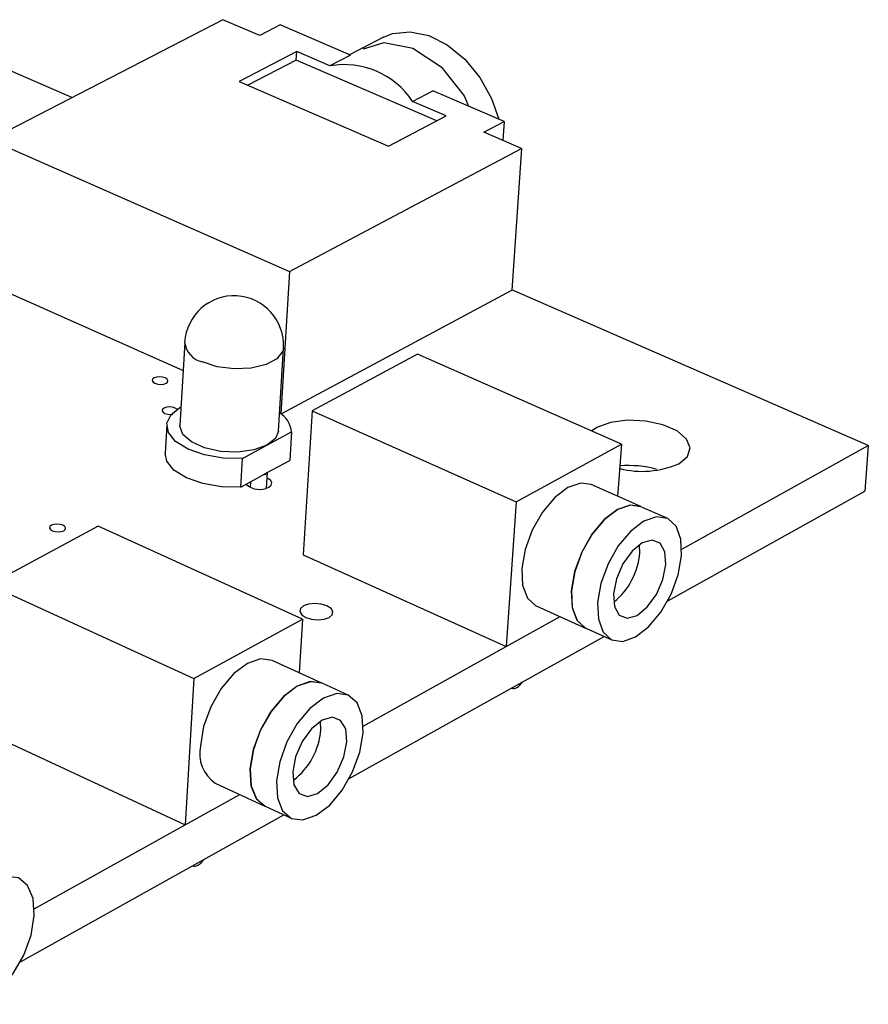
# Model space of a CAD drawing. Extents: x 0 to 201, y 0 to 148.
# Tile 13 of 13: x 179 to 201, y 105 to 130. Entities that reach past the tile are written whole.
import ezdxf

# ---------------------------------------------------------------- set-up
doc = ezdxf.new("R2010")
doc.units = 0
doc.layers.get('0').update_dxf_attribs({"linetype": 'CONTINUOUS'})

msp = doc.modelspace()

# ---------------------------------------------------------------- linework, layer by layer
at = {"color": 7, "linetype": 'CONTINUOUS'}
for p, q in [((184.138, 130.481), (178.154, 127.393)), ((185.089, 130.072), (184.138, 130.481)), ((180.252, 128.476), (175.993, 130.335)), ((185.617, 130.345), (185.089, 130.072)), ((187.426, 129.567), (185.617, 130.345)), ((188.274, 130.031), (187.715, 129.739)), ((187.783, 129.776), (187.403, 129.577)), ((186.043, 129.661), (184.561, 128.891)), ((186.03, 129.443), (186.043, 129.661)), ((186.899, 129.292), (186.043, 129.661)), ((187.426, 129.567), (186.899, 129.292)), ((186.03, 129.443), (184.783, 128.795)), ((189.653, 127.881), (186.03, 129.443)), ((184.561, 128.891), (188.408, 127.226)), ((189.024, 128.377), (189.551, 128.654)), ((191.383, 127.866), (189.551, 128.654)), ((189.888, 128.005), (189.024, 128.377)), ((188.408, 127.226), (189.888, 128.005)), ((190.857, 127.588), (191.383, 127.866)), ((191.383, 127.866), (191.35, 127.376)), ((191.829, 127.17), (190.857, 127.588)), ((178.154, 127.393), (185.859, 124.004)), ((185.859, 124.004), (191.829, 127.17)), ((191.829, 127.17), (191.581, 123.526)), ((185.859, 124.004), (185.635, 120.344)), ((178.019, 123.726), (183.115, 121.455)), ((185.644, 120.337), (191.581, 123.526)), ((200.76, 119.523), (191.581, 123.53)), ((183.158, 122.18), (183.033, 120.042)), ((185.57, 119.895), (185.701, 122.034)), ((189.156, 121.873), (186.443, 120.414)), ((194.403, 119.56), (189.156, 121.873)), ((186.443, 120.414), (186.211, 116.709)), ((186.443, 120.414), (191.694, 118.077)), ((182.695, 120.061), (182.652, 119.326)), ((185.277, 119.534), (185.908, 119.874)), ((185.908, 119.874), (185.863, 119.138)), ((184.645, 119.193), (185.277, 119.534)), ((191.694, 118.077), (194.403, 119.56)), ((194.403, 119.56), (194.306, 118.217)), ((195.956, 116.858), (200.76, 119.523)), ((200.76, 119.523), (200.667, 118.353)), ((184.6, 118.457), (184.645, 119.193)), ((185.285, 118.827), (185.863, 119.138)), ((185.179, 118.77), (185.285, 118.827)), ((185.268, 118.431), (185.293, 118.831)), ((184.6, 118.457), (185.179, 118.77)), ((184.854, 118.594), (184.845, 118.456)), ((194.9, 117.954), (193.625, 118.519)), ((195.596, 115.528), (200.667, 118.353)), ((191.694, 118.077), (191.439, 114.351)), ((195.579, 117.653), (194.906, 117.951)), ((180.929, 117.449), (178.128, 115.942)), ((186.19, 115.061), (180.929, 117.449)), ((194.875, 116.76), (194.872, 116.967)), ((186.211, 116.709), (191.439, 114.351)), ((178.128, 115.942), (183.394, 113.529)), ((192.211, 115.399), (193.482, 114.828)), ((183.394, 113.529), (186.19, 115.061)), ((186.19, 115.061), (186.104, 113.676)), ((191.439, 114.351), (192.828, 115.122)), ((193.489, 114.825), (194.16, 114.524)), ((187.396, 110.959), (193.958, 114.615)), ((187.755, 112.307), (191.438, 114.351)), ((186.688, 113.41), (185.41, 113.993)), ((183.394, 113.529), (183.17, 109.763)), ((187.369, 113.099), (186.694, 113.407)), ((191.567, 113.283), (191.569, 113.282)), ((186.661, 112.21), (186.654, 112.427)), ((177.929, 112.198), (183.17, 109.763)), ((183.945, 110.838), (185.22, 110.249)), ((183.17, 109.763), (184.579, 110.545)), ((185.227, 110.246), (185.9, 109.935)), ((178.928, 106.242), (185.712, 110.021)), ((179.285, 107.608), (183.17, 109.763))]:
    msp.add_line(p, q, dxfattribs=at)
for points in [[(188.274, 130.031), (188.511, 130.124), (188.961, 130.171), (189.44, 130.071), (189.919, 129.831), (190.367, 129.466), (190.755, 128.998), (191.059, 128.457), (191.249, 127.924)], [(182.68, 121.127), (182.718, 121.159), (182.727, 121.196), (182.705, 121.234), (182.655, 121.266), (182.585, 121.287), (182.506, 121.295), (182.43, 121.287), (182.368, 121.266), (182.33, 121.234), (182.321, 121.196), (182.343, 121.159), (182.393, 121.127), (182.463, 121.105), (182.542, 121.098), (182.618, 121.105), (182.68, 121.127)], [(182.97, 120.451), (182.963, 120.458), (182.913, 120.49), (182.844, 120.512), (182.764, 120.519), (182.688, 120.512), (182.626, 120.49), (182.587, 120.458), (182.579, 120.42), (182.601, 120.382), (182.651, 120.35), (182.721, 120.329), (182.8, 120.321), (182.848, 120.324)], [(184.645, 119.193), (184.148, 119.201), (183.666, 119.282), (183.245, 119.429), (182.925, 119.627), (182.737, 119.858), (182.699, 120.099), (182.813, 120.327), (183.06, 120.517)], [(195.877, 119.058), (196.102, 119.246), (196.173, 119.466), (196.081, 119.693), (195.837, 119.9), (195.471, 120.06), (195.027, 120.156), (194.559, 120.176), (194.122, 120.117), (193.769, 119.987), (193.636, 119.898)], [(185.277, 119.534), (184.94, 119.411), (184.526, 119.355), (184.084, 119.374), (183.669, 119.465), (183.33, 119.616), (183.109, 119.811), (183.032, 120.024), (183.033, 120.042)], [(185.57, 119.895), (185.496, 119.71), (185.277, 119.534)], [(184.6, 118.457), (184.104, 118.464), (183.622, 118.546), (183.201, 118.693), (182.882, 118.891), (182.694, 119.123), (182.652, 119.326)], [(185.325, 118.454), (185.388, 118.508), (185.402, 118.571), (185.364, 118.635), (185.284, 118.687)], [(193.625, 118.519), (193.355, 118.558), (193.026, 118.447), (192.686, 118.19), (192.369, 117.812), (192.106, 117.35), (191.923, 116.849), (191.838, 116.359)], [(194.9, 117.954), (194.63, 117.993), (194.301, 117.882), (193.961, 117.624), (193.644, 117.245), (193.38, 116.782), (193.196, 116.28), (193.111, 115.79), (193.131, 115.358), (193.256, 115.029), (193.472, 114.833), (193.482, 114.828)], [(194.906, 117.951), (194.637, 117.99), (194.308, 117.879), (193.968, 117.621), (193.65, 117.242), (193.387, 116.779), (193.203, 116.277), (193.118, 115.787), (193.138, 115.355), (193.263, 115.026), (193.479, 114.83), (193.489, 114.825)], [(195.951, 116.685), (195.932, 117.116), (195.809, 117.447), (195.595, 117.646), (195.31, 117.691), (194.981, 117.58), (194.641, 117.322), (194.323, 116.942), (194.06, 116.479), (193.876, 115.977), (193.79, 115.486), (193.81, 115.054), (193.934, 114.724), (194.15, 114.528), (194.436, 114.485), (194.765, 114.599), (195.103, 114.857), (195.419, 115.236), (195.681, 115.697), (195.864, 116.196), (195.951, 116.685)], [(180.044, 117.332), (180.083, 117.365), (180.092, 117.404), (180.07, 117.443), (180.02, 117.475), (179.949, 117.497), (179.869, 117.505), (179.792, 117.497), (179.729, 117.475), (179.69, 117.443), (179.681, 117.404), (179.703, 117.365), (179.753, 117.332), (179.824, 117.31), (179.904, 117.303), (179.981, 117.31), (180.044, 117.332)], [(195.547, 116.461), (195.522, 116.789), (195.398, 117.011), (195.193, 117.092), (194.94, 117.019), (194.676, 116.805), (194.442, 116.481), (194.273, 116.097), (194.196, 115.711), (194.222, 115.383), (194.347, 115.163), (194.552, 115.083), (194.805, 115.156), (195.068, 115.371), (195.302, 115.694), (195.47, 116.077), (195.547, 116.461)], [(191.838, 116.359), (191.859, 115.929), (191.985, 115.599), (192.201, 115.403), (192.211, 115.399)], [(186.88, 115.102), (186.959, 115.171), (186.976, 115.252), (186.928, 115.333), (186.822, 115.401), (186.675, 115.447), (186.509, 115.463), (186.349, 115.447), (186.22, 115.401), (186.14, 115.333), (186.123, 115.252), (186.171, 115.171), (186.276, 115.102), (186.423, 115.056), (186.59, 115.04), (186.75, 115.056), (186.88, 115.102)], [(185.41, 113.993), (185.113, 114.035), (184.773, 113.92), (184.422, 113.656), (184.097, 113.27), (183.829, 112.8), (183.645, 112.292), (183.562, 111.796)], [(186.688, 113.41), (186.392, 113.452), (186.051, 113.336), (185.701, 113.071), (185.376, 112.684), (185.107, 112.213), (184.922, 111.705), (184.839, 111.208), (184.865, 110.773), (184.999, 110.441), (185.22, 110.249)], [(186.694, 113.407), (186.399, 113.449), (186.058, 113.333), (185.708, 113.068), (185.383, 112.681), (185.114, 112.21), (184.929, 111.701), (184.846, 111.205), (184.872, 110.77), (185.005, 110.438), (185.227, 110.246)], [(187.751, 112.133), (187.727, 112.568), (187.596, 112.901), (187.371, 113.098), (187.074, 113.141), (186.733, 113.024), (186.383, 112.759), (186.058, 112.372), (185.789, 111.9), (185.604, 111.391), (185.52, 110.894), (185.546, 110.459), (185.679, 110.127), (185.905, 109.932), (186.203, 109.892), (186.543, 110.011), (186.891, 110.276), (187.215, 110.662), (187.482, 111.131), (187.667, 111.638), (187.751, 112.133)], [(187.334, 111.902), (187.304, 112.232), (187.173, 112.454), (186.96, 112.534), (186.697, 112.458), (186.426, 112.238), (186.186, 111.908), (186.015, 111.518), (185.94, 111.127), (185.97, 110.796), (186.103, 110.575), (186.316, 110.497), (186.578, 110.574), (186.849, 110.794), (187.088, 111.123), (187.258, 111.512), (187.334, 111.902)], [(179.283, 107.432), (179.253, 107.871), (179.113, 108.205), (178.877, 108.402), (178.567, 108.441), (178.215, 108.319), (177.854, 108.047), (177.52, 107.651), (177.246, 107.172), (177.059, 106.655), (176.978, 106.152), (177.01, 105.712), (177.152, 105.379), (177.389, 105.185), (177.7, 105.148), (178.051, 105.273), (178.411, 105.545), (178.743, 105.939), (179.015, 106.417), (179.201, 106.931), (179.283, 107.432)]]:
    msp.add_lwpolyline(points, dxfattribs=at)
at = {"color": 8, "linetype": 'CONTINUOUS'}
for points in [[(187.76, 129.731), (188.291, 129.898), (189.036, 129.75), (189.762, 129.268), (190.356, 128.526), (190.467, 128.26)], [(185.701, 122.034), (185.684, 121.95), (185.534, 121.757), (185.252, 121.606), (184.869, 121.515), (184.433, 121.497), (183.997, 121.552), (183.613, 121.675)]]:
    msp.add_lwpolyline(points, dxfattribs=at)
at = {"color": 7, "linetype": 'CONTINUOUS'}
for centre, radius, start, end in [((187.268, 127.223), 2.102, 33.3004, 100.1048), ((184.429, 122.104), 1.274, 356.8583, 176.5714), ((185.254, 119.811), 0.657, 5.4417, 58.3118), ((185.16, 118.932), 0.163, 276.6874, 320.0224), ((194.935, 121.207), 2.346, 255.7554, 293.6659), ((194.594, 116.299), 2.711, 74.537, 94.9084), ((185.088, 118.891), 0.497, 225.957, 298.4473), ((193.091, 116.901), 1.79, 308.8542, 355.4889), ((191.622, 113.419), 0.147, 248.9843, 304.8915), ((191.454, 113.705), 0.478, 301.8114, 326.6722), ((184.883, 112.337), 1.782, 307.1792, 355.9057), ((184.475, 111.605), 0.932, 168.1645, 235.4177), ((183.409, 108.853), 0.155, 248.5371, 304.8155), ((183.24, 109.143), 0.491, 301.6856, 326.5214)]:
    msp.add_arc(centre, radius, start, end, dxfattribs=at)
at = {"color": 8, "linetype": 'CONTINUOUS'}
msp.add_arc((183.744, 122.251), 0.591, 186.8644, 257.1884, dxfattribs=at)

doc.saveas('drawing.dxf')
